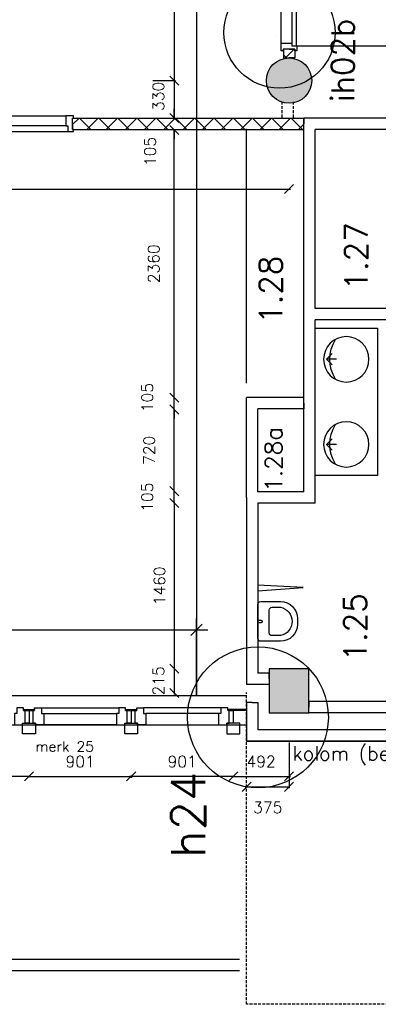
# Model space of a CAD drawing. Extents: x -84256 to 172857, y -58817 to 112048.
# Tile 34 of 90: x 37306 to 40470, y 29503 to 38184. Entities that reach past the tile are written whole.
import ezdxf
from ezdxf.enums import TextEntityAlignment as Align

# ---------------------------------------------------------------- set-up
doc = ezdxf.new("R2010")
doc.units = 0
doc.header["$LTSCALE"] = 50
doc.header["$MEASUREMENT"] = 0
doc.header["$PDMODE"] = 3
doc.header["$PDSIZE"] = 0.001
for name, pattern in [('DASHDOT', [25, 12.5, -6.25, 0, -6.25]), ('DASHED', [0.75, 0.5, -0.25]), ('HIDDEN', [9.375, 6.25, -3.125])]:
    doc.linetypes.add(name, pattern=pattern)
doc.layers.get('0').update_dxf_attribs({"linetype": 'CONTINUOUS'})
doc.layers.get('DEFPOINTS').update_dxf_attribs({"linetype": 'CONTINUOUS'})
for name, color, linetype in [('00', 7, 'CONTINUOUS'), ('_BESTAAND_ONGEWIJZIGD', 8, 'CONTINUOUS'), ('_BRANDCOMPART', 6, 'DASHDOT'), ('_DETAILNUMMERS', 4, 'CONTINUOUS'), ('_DETAILNUMMERSTEKST', 4, 'CONTINUOUS'), ('_KOLOMBESTAAND', 212, 'CONTINUOUS'), ('A--A22--_F123-', 9, 'CONTINUOUS'), ('A--A42--_F-23-', 9, 'CONTINUOUS'), ('A--L21--', 3, 'CONTINUOUS'), ('A--L22--', 7, 'CONTINUOUS'), ('A--L22--_F-2--', 7, 'CONTINUOUS'), ('A--L22A2_BINNENWAND', 2, 'CONTINUOUS'), ('A--L28--', 7, 'CONTINUOUS'), ('A--L31A1_BUITENKOZIJN', 1, 'CONTINUOUS'), ('A--L32--', 7, 'CONTINUOUS'), ('A--L32--_F-23-', 2, 'CONTINUOUS'), ('A--L32--_F123-', 1, 'CONTINUOUS'), ('A--L32--_F123-DRAAIR', 7, 'CONTINUOUS'), ('A--L3A1_VPORTS', 1, 'CONTINUOUS'), ('A--L42--', 7, 'CONTINUOUS'), ('A--L42--_F-23-', 7, 'CONTINUOUS'), ('A--L74--', 7, 'CONTINUOUS'), ('A--L74--_F-23-', 7, 'CONTINUOUS'), ('A--M$1A-_F123-', 1, 'CONTINUOUS'), ('A--T$1A-_F123-_R', 4, 'CONTINUOUS'), ('A--T01A-25_TEKST', 2, 'CONTINUOUS'), ('TEKSTKOZIJNMERK', 2, 'CONTINUOUS'), ('X--LR---_CP', 7, 'CONTINUOUS')]:
    doc.layers.add(name, color=color, linetype=linetype)
doc.layers.add('bruto vloeroppervlak', color=3, linetype='CONTINUOUS', plot=False)
doc.styles.add('ALFA-0_25', font='ROMANS')
doc.styles.add('B-01', font='SIMPLEX.SHX', dxfattribs={"width": 0.8, "height": 4.5})
doc.styles.add('HIEMSTRA', font='romans.shx')
doc.styles.get("Standard").update_dxf_attribs({"font": 'txt', "width": 0.9})
doc.linetypes.add('BATTING', pattern='A,0.0001,-0.1,[134,ltypeshp.shx,S=0.1,R=0,X=-0.1,Y=0],-0.2,[134,ltypeshp.shx,S=0.1,R=180,X=0.1,Y=0],-0.1', length=0.4001)
doc.dimstyles.new('BEILEN', dxfattribs={"dimscale": 40, "dimtxt": 2.5, "dimasz": 2, "dimexe": 0.3, "dimexo": 0.3, "dimgap": 2, "dimtad": 1, "dimdec": 0, "dimzin": 0, "dimdsep": 46, "dimtxsty": 'HIEMSTRA', "dimblk1": 'OBLIQUE', "dimblk2": 'OBLIQUE', "dimsah": 1, "dimcen": -0.09, "dimdle": 0.3, "dimse1": 1, "dimclrd": 2, "dimclre": 2, "dimclrt": 3, "dimadec": 0, "dimazin": 0, "dimtfac": 1, "dimtdec": 4, "dimtofl": 0, "dimtmove": 2, "dimatfit": 3, "dimldrblk": 'OBLIQUE', "dimfxl": 1, "dimtvp": 625, "dimtolj": 1, "dimtzin": 0, "dimarcsym": 0})
doc.dimstyles.get("Standard").update_dxf_attribs({"dimscale": 40, "dimtxt": 2.5, "dimasz": 2, "dimexe": 0.3, "dimexo": 0.3, "dimgap": 2, "dimtad": 0, "dimdec": 0, "dimzin": 0, "dimdsep": 46, "dimtxsty": 'HIEMSTRA', "dimblk1": 'OBLIQUE', "dimblk2": 'OBLIQUE', "dimsah": 1, "dimcen": -0.09, "dimdle": 0.3, "dimse1": 1, "dimclrd": 2, "dimclre": 2, "dimclrt": 3, "dimadec": 0, "dimazin": 0, "dimtfac": 1, "dimtdec": 4, "dimtix": 1, "dimtmove": 0, "dimatfit": 3, "dimldrblk": 'OBLIQUE', "dimfxl": 1, "dimtvp": 625, "dimtolj": 1, "dimtzin": 0, "dimarcsym": 0})
doc.dimstyles.new('STANDARD$0', dxfattribs={"dimscale": 50, "dimtxt": 2.5, "dimasz": 2, "dimexe": 2, "dimexo": 0, "dimgap": 2, "dimtad": 1, "dimdec": 0, "dimzin": 0, "dimdsep": 46, "dimtxsty": 'ALFA-0_25', "dimblk1": 'OBLIQUE', "dimblk2": 'OBLIQUE', "dimsah": 1, "dimcen": -3, "dimdle": 2, "dimclrd": 1, "dimclre": 1, "dimclrt": 2, "dimadec": 0, "dimazin": 0, "dimtfac": 0.666667, "dimtofl": 0, "dimtmove": 2, "dimatfit": 3, "dimldrblk": 'OBLIQUE', "dimfxl": 1, "dimtvp": 0.833333, "dimtolj": 1, "dimtzin": 0, "dimarcsym": 0})

# ---------------------------------------------------------------- blocks, each defined once
blk = doc.blocks.new('*U1299')
at = {"layer": 'A--L21--', "color": 8, "linetype": 'Continuous'}
for points in [[(-50, 50), (-50, 50), (-7324.7, 50), (-7324.7, 50)], [(50, -50), (50, -50), (-7424.7, -50), (-7424.7, -50)]]:
    blk.add_lwpolyline(points, dxfattribs=at)
blk = doc.blocks.new('*U1295')
at = {"layer": 'A--L21--', "color": 8, "linetype": 'Continuous'}
for points in [[(-50, 50), (-50, 50), (-1762.3, 50), (-1762.3, 0)], [(0, -50), (0, -50), (-1762.3, -50), (-1762.3, 0)]]:
    blk.add_lwpolyline(points, dxfattribs=at)
blk = doc.blocks.new('*U1294')
at = {"layer": 'A--L21--', "color": 8, "linetype": 'Continuous'}
for points in [[(0, 0), (-50, 0), (-50, -342.3), (-50, -342.3)], [(0, 0), (50, 0), (50, -242.3), (50, -242.3)]]:
    blk.add_lwpolyline(points, dxfattribs=at)
blk = doc.blocks.new('*U1270')
at = {"layer": 'A--L21--', "color": 8, "linetype": 'Continuous'}
for points in [[(-50, 50), (-50, 50), (-1840, 50), (-1840, 50)], [(-50, -50), (-50, -50), (-1840, -50), (-1840, -50)]]:
    blk.add_lwpolyline(points, dxfattribs=at)
blk = doc.blocks.new('*U1269')
at = {"layer": 'A--L21--', "color": 8, "linetype": 'Continuous'}
for points in [[(-50, 0), (-50, 0), (-50, 1729.3), (-50, 1729.3)], [(50, 50), (50, 50), (50, 1629.3), (50, 1629.3)]]:
    blk.add_lwpolyline(points, dxfattribs=at)
blk = doc.blocks.new('*U1268')
at = {"layer": 'A--L21--', "color": 8, "linetype": 'Continuous'}
for points in [[(-50, 50), (-50, 50), (-455, 50), (-455, 50)], [(50, -50), (50, -50), (-455, -50), (-455, -50)]]:
    blk.add_lwpolyline(points, dxfattribs=at)
blk = doc.blocks.new('*U1266')
at = {"layer": 'A--L21--', "color": 8, "linetype": 'Continuous'}
for points in [[(50, 50), (50, 50), (-1940, 50), (-1940, 50)], [(-50, -50), (-50, -50), (-1840, -50), (-1840, -50)]]:
    blk.add_lwpolyline(points, dxfattribs=at)
blk = doc.blocks.new('*U1265')
at = {"layer": 'A--L21--', "color": 8, "linetype": 'Continuous'}
for points in [[(-50, 0), (-50, 0), (-50, 657.8), (-50, 657.8)], [(50, 0), (50, 0), (50, 607.8), (50, 607.8)]]:
    blk.add_lwpolyline(points, dxfattribs=at)
blk = doc.blocks.new('*U1262')
at = {"layer": 'A--L21--', "color": 8, "linetype": 'Continuous'}
for points in [[(0, 0), (0, 50), (-505, 50), (-505, 50)], [(0, 0), (0, -50), (-405, -50), (-405, -50)]]:
    blk.add_lwpolyline(points, dxfattribs=at)
blk = doc.blocks.new('*U1222')
at = {"layer": 'A--L21--', "color": 8, "linetype": 'Continuous'}
for points in [[(-50, 0), (-50, 0), (-50, 880), (-50, 880)], [(50, 50), (50, 50), (50, 780), (50, 780)]]:
    blk.add_lwpolyline(points, dxfattribs=at)
blk = doc.blocks.new('*U1221')
at = {"layer": 'A--L21--', "color": 8, "linetype": 'Continuous'}
for points in [[(-50, 50), (-50, 50), (-50, 957.9), (-50, 957.9)], [(50, -50), (50, -50), (50, 957.9), (50, 957.9)]]:
    blk.add_lwpolyline(points, dxfattribs=at)
blk = doc.blocks.new('*U1220')
at = {"layer": 'A--L21--', "color": 8, "linetype": 'Continuous'}
for points in [[(0, 0), (0, -50), (-199.7, -50), (-199.7, -50)], [(0, 0), (0, 50), (-99.7, 50), (-99.7, 50)]]:
    blk.add_lwpolyline(points, dxfattribs=at)
blk = doc.blocks.new('*U1170')
at = {"layer": 'A--A22--_F123-', "linetype": 'Continuous'}
h = blk.add_hatch(dxfattribs=at)
h.set_pattern_fill('ALFAKRS', color=256, scale=120, style=0)
h.set_pattern_definition([(45, (-37772.55, -37266.86), (-84.85281, 84.85281), []), (135, (-37772.55, -37266.86), (-84.85281, -84.85281), [])])
h.paths.add_polyline_path([(0, 0), (0, 50), (2039.8, 50), (2039.8, 0), (2039.8, -50), (0, -50)])
at = {"layer": 'A--L22--_F-2--', "color": 2, "linetype": 'Continuous'}
for points in [[(0, 0), (0, 50), (2039.8, 50), (2039.8, 0)], [(0, 0), (0, -50), (2039.8, -50), (2039.8, 0)]]:
    blk.add_lwpolyline(points, dxfattribs=at)
blk = doc.blocks.new('Q070050A')
at = {"layer": '_BESTAAND_ONGEWIJZIGD', "linetype": 'Continuous'}
for points in [[(-150, 0), (150, 0, -0.41), (175, -25), (175, -200, -0.41), (25, -350), (-25, -350, -0.41), (-175, -200), (-175, -25, -0.41), (-150, 0), (150, 0)], [(-150, 0), (150, 0, -0.41), (175, -25), (175, -200, -0.41), (25, -350), (-25, -350, -0.41), (-175, -200), (-175, -25, -0.41), (-150, 0), (150, 0)], [(12.5, 0), (12.5, -25, -1), (-12.5, -25), (-12.5, 0)], [(-100, -100), (100, -100, -0.41), (125, -125), (125, -200, -0.82), (-125, -200), (-125, -125, -0.41), (-100, -100)], [(-100, -100), (100, -100, -0.41), (125, -125), (125, -200, -0.82), (-125, -200), (-125, -125, -0.41), (-100, -100)]]:
    blk.add_lwpolyline(points, format="xyb", dxfattribs=at)
at = {"layer": '_BESTAAND_ONGEWIJZIGD'}
blk.add_circle((0, 0), 0.0123, dxfattribs=at)
for p in [(-175, 0), (-175, 0), (175, 0)]:
    blk.add_point(p, dxfattribs=at)
blk = doc.blocks.new('*U1156')
at = {"layer": 'A--L21--', "color": 8, "linetype": 'Continuous'}
for points in [[(-50, 0), (-50, 0), (-50, -1650), (-50, -1650)], [(50, -50), (50, -50), (50, -1550), (50, -1550)]]:
    blk.add_lwpolyline(points, dxfattribs=at)
blk = doc.blocks.new('Q070080-')
at = {"layer": 'A--L74--_F-23-', "color": 1, "linetype": 'Continuous'}
for points in [[(-50, -50), (0, 0), (50, -50)], [(0, -90), (0, 0)]]:
    blk.add_lwpolyline(points, dxfattribs=at)
at = {"layer": 'X--LR---_CP'}
blk.add_point((0, -90), dxfattribs=at)
blk.add_point((0, -90), dxfattribs=at)
blk.add_point((0, -90), dxfattribs=at)
blk = doc.blocks.new('_OBLIQUE')
at = {"color": 0, "linetype": 'ByBlock'}
blk.add_line((-0.5, -0.5), (0.5, 0.5), dxfattribs=at)
blk = doc.blocks.new('*D93')
at = {"color": 2, "linetype": 'ByBlock', "transparency": 16777216}
for p, q in [((39682, 31810.5), (39682, 31408.2)), ((39295.3, 31420.2), (39682, 31420.2))]:
    blk.add_line(p, q, dxfattribs=at)
at = {"layer": 'DEFPOINTS', "color": 0, "linetype": 'ByBlock', "transparency": 16777216}
for p in [(39307.3, 31822.5), (39682, 31822.5), (39682, 31420.2)]:
    blk.add_point(p, dxfattribs=at)
at = {"color": 2, "linetype": 'ByBlock', "transparency": 16777216, "xscale": 80, "yscale": 80, "zscale": 80, "rotation": 180}
blk.add_blockref('_OBLIQUE', (39307.3, 31420.2), dxfattribs=at)
at = {"color": 2, "linetype": 'ByBlock', "transparency": 16777216, "xscale": 80, "yscale": 80, "zscale": 80}
blk.add_blockref('_OBLIQUE', (39682, 31420.2), dxfattribs=at)
at = {"color": 3, "linetype": 'ByBlock', "transparency": 16777216, "insert": (39494.7, 31238.2), "char_height": 100, "attachment_point": 5, "style": 'HIEMSTRA'}
blk.add_mtext('\\A1;375', dxfattribs=at)
blk = doc.blocks.new('*D94')
at = {"color": 2, "linetype": 'ByBlock', "transparency": 16777216}
blk.add_line((38669.5, 33933.9), (38669.5, 32449.9), dxfattribs=at)
at = {"layer": 'DEFPOINTS', "color": 0, "linetype": 'ByBlock', "transparency": 16777216}
for p in [(38669.5, 33921.9), (38669.5, 32461.9), (38669.5, 32461.9)]:
    blk.add_point(p, dxfattribs=at)
at = {"color": 2, "linetype": 'ByBlock', "transparency": 16777216, "xscale": 80, "yscale": 80, "zscale": 80}
for p, rotation in [((38669.5, 33921.9), 90), ((38669.5, 32461.9), 270)]:
    blk.add_blockref('_OBLIQUE', p, dxfattribs=dict(at, rotation=rotation))
at = {"color": 3, "linetype": 'ByBlock', "transparency": 16777216, "insert": (38539.5, 33191.9), "char_height": 100, "attachment_point": 5, "rotation": 90, "style": 'HIEMSTRA'}
blk.add_mtext('\\A1;1460', dxfattribs=at)
blk = doc.blocks.new('*D95')
at = {"color": 2, "linetype": 'ByBlock', "transparency": 16777216}
blk.add_line((38669.5, 32473.9), (38669.5, 32234.9), dxfattribs=at)
at = {"layer": 'DEFPOINTS', "color": 0, "linetype": 'ByBlock', "transparency": 16777216}
for p in [(38669.5, 32461.9), (38669.5, 32246.9), (38669.5, 32246.9)]:
    blk.add_point(p, dxfattribs=at)
at = {"color": 2, "linetype": 'ByBlock', "transparency": 16777216, "xscale": 80, "yscale": 80, "zscale": 80}
for p, rotation in [((38669.5, 32461.9), 90), ((38669.5, 32246.9), 270)]:
    blk.add_blockref('_OBLIQUE', p, dxfattribs=dict(at, rotation=rotation))
at = {"color": 3, "linetype": 'ByBlock', "transparency": 16777216, "insert": (38530, 32354.4), "char_height": 100, "attachment_point": 5, "rotation": 90, "style": 'HIEMSTRA'}
blk.add_mtext('\\A1;215', dxfattribs=at)
blk = doc.blocks.new('*D96')
at = {"color": 2, "linetype": 'ByBlock', "transparency": 16777216}
for p, q in [((38669.5, 34026.9), (38669.5, 34106.9)), ((38669.5, 33921.9), (38669.5, 34026.9)), ((38669.5, 33921.9), (38669.5, 33841.9))]:
    blk.add_line(p, q, dxfattribs=at)
at = {"layer": 'DEFPOINTS', "color": 0, "linetype": 'ByBlock', "transparency": 16777216}
for p in [(38669.5, 34026.9), (38669.5, 34026.9), (38669.5, 33921.9)]:
    blk.add_point(p, dxfattribs=at)
at = {"color": 2, "linetype": 'ByBlock', "transparency": 16777216, "xscale": 80, "yscale": 80, "zscale": 80}
for p, rotation in [((38669.5, 34026.9), 270), ((38669.5, 33921.9), 90)]:
    blk.add_blockref('_OBLIQUE', p, dxfattribs=dict(at, rotation=rotation))
at = {"color": 3, "linetype": 'ByBlock', "transparency": 16777216, "insert": (38431.5, 33974.4), "char_height": 100, "attachment_point": 5, "rotation": 90, "style": 'HIEMSTRA'}
blk.add_mtext('\\A1;105', dxfattribs=at)
blk = doc.blocks.new('*D97')
at = {"color": 2, "linetype": 'ByBlock', "transparency": 16777216}
blk.add_line((38669.5, 34014.9), (38669.5, 34746.9), dxfattribs=at)
at = {"layer": 'DEFPOINTS', "color": 0, "linetype": 'ByBlock', "transparency": 16777216}
for p in [(38669.5, 34746.9), (38669.5, 34746.9), (38669.5, 34026.9)]:
    blk.add_point(p, dxfattribs=at)
at = {"color": 2, "linetype": 'ByBlock', "transparency": 16777216, "xscale": 80, "yscale": 80, "zscale": 80}
for p, rotation in [((38669.5, 34746.9), 90), ((38669.5, 34026.9), 270)]:
    blk.add_blockref('_OBLIQUE', p, dxfattribs=dict(at, rotation=rotation))
at = {"color": 3, "linetype": 'ByBlock', "transparency": 16777216, "insert": (38448.2, 34386.9), "char_height": 100, "attachment_point": 5, "rotation": 90, "style": 'HIEMSTRA'}
blk.add_mtext('\\A1;720', dxfattribs=at)
blk = doc.blocks.new('*D98')
at = {"color": 2, "linetype": 'ByBlock', "transparency": 16777216}
for p, q in [((38669.5, 34851.9), (38669.5, 34931.9)), ((38669.5, 34746.9), (38669.5, 34851.9)), ((38669.5, 34746.9), (38669.5, 34666.9))]:
    blk.add_line(p, q, dxfattribs=at)
at = {"layer": 'DEFPOINTS', "color": 0, "linetype": 'ByBlock', "transparency": 16777216}
for p in [(38669.5, 34851.9), (38669.5, 34851.9), (38669.5, 34746.9)]:
    blk.add_point(p, dxfattribs=at)
at = {"color": 2, "linetype": 'ByBlock', "transparency": 16777216, "xscale": 80, "yscale": 80, "zscale": 80}
for p, rotation in [((38669.5, 34851.9), 270), ((38669.5, 34746.9), 90)]:
    blk.add_blockref('_OBLIQUE', p, dxfattribs=dict(at, rotation=rotation))
at = {"color": 3, "linetype": 'ByBlock', "transparency": 16777216, "insert": (38431.9, 34851.9), "char_height": 100, "attachment_point": 5, "rotation": 90, "style": 'HIEMSTRA'}
blk.add_mtext('\\A1;105', dxfattribs=at)
blk = doc.blocks.new('*D99')
at = {"color": 2, "linetype": 'ByBlock', "transparency": 16777216}
blk.add_line((38669.5, 34839.9), (38669.5, 37211.9), dxfattribs=at)
at = {"layer": 'DEFPOINTS', "color": 0, "linetype": 'ByBlock', "transparency": 16777216}
for p in [(38669.5, 37211.9), (38669.5, 37211.9), (38669.5, 34851.9)]:
    blk.add_point(p, dxfattribs=at)
at = {"color": 2, "linetype": 'ByBlock', "transparency": 16777216, "xscale": 80, "yscale": 80, "zscale": 80}
for p, rotation in [((38669.5, 37211.9), 90), ((38669.5, 34851.9), 270)]:
    blk.add_blockref('_OBLIQUE', p, dxfattribs=dict(at, rotation=rotation))
at = {"color": 3, "linetype": 'ByBlock', "transparency": 16777216, "insert": (38488.7, 36031.9), "char_height": 100, "attachment_point": 5, "rotation": 90, "style": 'HIEMSTRA'}
blk.add_mtext('\\A1;2360', dxfattribs=at)
blk = doc.blocks.new('*D108')
at = {"layer": 'A--M$1A-_F123-', "color": 2, "linetype": 'Continuous', "lineweight": -2, "transparency": 16777216}
for p, q in [((38669.5, 39808.9), (38669.5, 37634.9)), ((38480.7, 37646.9), (38681.5, 37646.9))]:
    blk.add_line(p, q, dxfattribs=at)
at = {"layer": 'DEFPOINTS', "color": 0, "linetype": 'Continuous', "transparency": 16777216}
for p in [(38468.7, 39796.9), (38468.7, 37646.9), (38669.5, 37646.9)]:
    blk.add_point(p, dxfattribs=at)
at = {"layer": 'A--M$1A-_F123-', "color": 2, "linetype": 'Continuous', "lineweight": -2, "transparency": 16777216, "xscale": 80, "yscale": 80, "zscale": 80}
for p, rotation in [((38669.5, 39796.9), 90), ((38669.5, 37646.9), 270)]:
    blk.add_blockref('_OBLIQUE', p, dxfattribs=dict(at, rotation=rotation))
at = {"layer": 'A--M$1A-_F123-', "color": 3, "linetype": 'Continuous', "transparency": 16777216, "insert": (38539.5, 38721.9), "char_height": 100, "attachment_point": 5, "rotation": 90, "style": 'HIEMSTRA'}
blk.add_mtext('\\A1;2150', dxfattribs=at)
blk = doc.blocks.new('*D109')
at = {"layer": 'A--M$1A-_F123-', "color": 2, "linetype": 'Continuous', "lineweight": -2, "transparency": 16777216}
blk.add_line((38669.5, 37658.9), (38669.5, 37304.9), dxfattribs=at)
at = {"layer": 'DEFPOINTS', "color": 0, "linetype": 'Continuous', "transparency": 16777216}
for p in [(38669.5, 37646.9), (38669.5, 37316.9), (38669.5, 37316.9)]:
    blk.add_point(p, dxfattribs=at)
at = {"layer": 'A--M$1A-_F123-', "color": 2, "linetype": 'Continuous', "lineweight": -2, "transparency": 16777216, "xscale": 80, "yscale": 80, "zscale": 80}
for p, rotation in [((38669.5, 37646.9), 90), ((38669.5, 37316.9), 270)]:
    blk.add_blockref('_OBLIQUE', p, dxfattribs=dict(at, rotation=rotation))
at = {"layer": 'A--M$1A-_F123-', "color": 3, "linetype": 'Continuous', "transparency": 16777216, "insert": (38529.2, 37507.8), "char_height": 100, "attachment_point": 5, "rotation": 90, "style": 'HIEMSTRA'}
blk.add_mtext('\\A1;330', dxfattribs=at)
blk = doc.blocks.new('*D121')
at = {"layer": 'A--M$1A-_F123-', "color": 2, "linetype": 'Continuous', "lineweight": -2, "transparency": 16777216}
for p, q in [((38669.5, 37316.9), (38669.5, 37396.9)), ((38669.5, 37211.9), (38669.5, 37131.9))]:
    blk.add_line(p, q, dxfattribs=at)
at = {"layer": 'DEFPOINTS', "color": 0, "linetype": 'Continuous', "transparency": 16777216}
for p in [(38669.5, 37316.9), (38669.5, 37211.9), (38669.5, 37211.9)]:
    blk.add_point(p, dxfattribs=at)
at = {"layer": 'A--M$1A-_F123-', "color": 2, "linetype": 'Continuous', "lineweight": -2, "transparency": 16777216, "xscale": 80, "yscale": 80, "zscale": 80}
for p, rotation in [((38669.5, 37316.9), 270), ((38669.5, 37211.9), 90)]:
    blk.add_blockref('_OBLIQUE', p, dxfattribs=dict(at, rotation=rotation))
at = {"layer": 'A--M$1A-_F123-', "color": 3, "linetype": 'Continuous', "transparency": 16777216, "insert": (38456.2, 37021.5), "char_height": 100, "attachment_point": 5, "rotation": 90, "style": 'HIEMSTRA'}
blk.add_mtext('\\A1;105', dxfattribs=at)
blk = doc.blocks.new('KOL_ROND')
at = {"layer": 'A--L21--'}
blk.add_circle((0, 0), 200, dxfattribs=at)
at = {"layer": 'X--LR---_CP', "color": 1}
blk.add_point((0, 0), dxfattribs=at)
blk.add_point((0, 0), dxfattribs=at)
at = {"layer": 'X--LR---_CP'}
blk.add_point((0, 0), dxfattribs=at)
blk = doc.blocks.new('*D326')
at = {"layer": 'A--M$1A-_F123-', "color": 2, "linetype": 'Continuous', "lineweight": -2, "transparency": 16777216}
blk.add_line((31617.4, 36690.9), (39694, 36690.9), dxfattribs=at)
at = {"layer": 'DEFPOINTS', "color": 0, "linetype": 'Continuous', "transparency": 16777216}
for p in [(31629.4, 36690.9), (39682, 36690.9), (39682, 36690.9)]:
    blk.add_point(p, dxfattribs=at)
at = {"layer": 'A--M$1A-_F123-', "color": 2, "linetype": 'Continuous', "lineweight": -2, "transparency": 16777216, "xscale": 80, "yscale": 80, "zscale": 80, "rotation": 180}
blk.add_blockref('_OBLIQUE', (31629.4, 36690.9), dxfattribs=at)
at = {"layer": 'A--M$1A-_F123-', "color": 2, "linetype": 'Continuous', "lineweight": -2, "transparency": 16777216, "xscale": 80, "yscale": 80, "zscale": 80}
blk.add_blockref('_OBLIQUE', (39682, 36690.9), dxfattribs=at)
at = {"layer": 'A--M$1A-_F123-', "color": 3, "linetype": 'Continuous', "transparency": 16777216, "insert": (35655.7, 36820.9), "char_height": 100, "attachment_point": 5, "style": 'HIEMSTRA'}
blk.add_mtext('\\A1;8053', dxfattribs=at)
blk = doc.blocks.new('*U982')
at = {"layer": 'A--A42--_F-23-', "linetype": 'Continuous'}
h = blk.add_hatch(dxfattribs=at)
h.set_pattern_fill('ALFALINE', color=256, scale=40, style=0)
h.set_pattern_definition([(45, (-39307.31, -32097.03), (-28.28427, 28.28427), [])])
h.paths.add_polyline_path([(0, 0), (0, -5), (-166, -5), (-166, 0), (-166, 5), (0, 5)])
at = {"layer": 'A--L42--_F-23-', "color": 2, "linetype": 'Continuous'}
for points in [[(0, 0), (0, 5), (-166, 5), (-166, 0)], [(0, 0), (0, -5), (-166, -5), (-166, 0)]]:
    blk.add_lwpolyline(points, dxfattribs=at)
blk = doc.blocks.new('*U981')
at = {"layer": 'A--A42--_F-23-', "linetype": 'Continuous'}
h = blk.add_hatch(dxfattribs=at)
h.set_pattern_fill('ALFALINE', color=256, scale=40, style=0)
h.set_pattern_definition([(45, (-37340.172, -32097.03), (-28.28427, 28.28427), [])])
h.paths.add_polyline_path([(0, 0), (0, 5), (97.9, 5), (97.9, 0), (97.9, -5), (0, -5)])
at = {"layer": 'A--L42--_F-23-', "color": 2, "linetype": 'Continuous'}
for points in [[(0, 0), (0, 5), (97.9, 5), (97.9, 0)], [(0, 0), (0, -5), (97.9, -5), (97.9, 0)]]:
    blk.add_lwpolyline(points, dxfattribs=at)
blk = doc.blocks.new('*U980')
at = {"layer": 'A--A42--_F-23-', "linetype": 'Continuous'}
h = blk.add_hatch(dxfattribs=at)
h.set_pattern_fill('ALFALINE', color=256, scale=40, style=0)
h.set_pattern_definition([(45, (-38240.672, -32097.03), (-28.28427, 28.28427), [])])
h.paths.add_polyline_path([(0, 0), (0, 5), (97.9, 5), (97.9, 0), (97.9, -5), (0, -5)])
at = {"layer": 'A--L42--_F-23-', "color": 2, "linetype": 'Continuous'}
for points in [[(0, 0), (0, 5), (97.9, 5), (97.9, 0)], [(0, 0), (0, -5), (97.9, -5), (97.9, 0)]]:
    blk.add_lwpolyline(points, dxfattribs=at)
blk = doc.blocks.new('*D412')
at = {"layer": 'A--M$1A-_F123-', "color": 1, "linetype": 'Continuous', "lineweight": -2, "transparency": 16777216}
for p, q in [((36488.6, 31519.9), (36488.6, 31500.4)), ((37401.1, 31512.4), (36476.6, 31512.4))]:
    blk.add_line(p, q, dxfattribs=at)
at = {"layer": 'DEFPOINTS', "color": 0, "linetype": 'Continuous', "transparency": 16777216}
for p in [(36488.6, 31531.9), (37389.1, 31531.9), (36488.6, 31512.4)]:
    blk.add_point(p, dxfattribs=at)
at = {"layer": 'A--M$1A-_F123-', "color": 1, "linetype": 'Continuous', "lineweight": -2, "transparency": 16777216, "xscale": 80, "yscale": 80, "zscale": 80, "rotation": 180}
blk.add_blockref('_OBLIQUE', (36488.6, 31512.4), dxfattribs=at)
at = {"layer": 'A--M$1A-_F123-', "color": 1, "linetype": 'Continuous', "lineweight": -2, "transparency": 16777216, "xscale": 80, "yscale": 80, "zscale": 80}
blk.add_blockref('_OBLIQUE', (37389.1, 31512.4), dxfattribs=at)
at = {"layer": 'A--M$1A-_F123-', "color": 2, "linetype": 'Continuous', "transparency": 16777216, "insert": (36938.8, 31642.4), "char_height": 100, "attachment_point": 5, "style": 'HIEMSTRA'}
blk.add_mtext('\\A1;901', dxfattribs=at)
blk = doc.blocks.new('*D413')
at = {"layer": 'A--M$1A-_F123-', "color": 1, "linetype": 'Continuous', "lineweight": -2, "transparency": 16777216}
for p, q in [((38289.6, 31519.9), (38289.6, 31500.4)), ((39202.1, 31512.4), (38277.6, 31512.4))]:
    blk.add_line(p, q, dxfattribs=at)
at = {"layer": 'DEFPOINTS', "color": 0, "linetype": 'Continuous', "transparency": 16777216}
for p in [(38289.6, 31531.9), (39190.1, 31531.9), (38289.6, 31512.4)]:
    blk.add_point(p, dxfattribs=at)
at = {"layer": 'A--M$1A-_F123-', "color": 1, "linetype": 'Continuous', "lineweight": -2, "transparency": 16777216, "xscale": 80, "yscale": 80, "zscale": 80, "rotation": 180}
blk.add_blockref('_OBLIQUE', (38289.6, 31512.4), dxfattribs=at)
at = {"layer": 'A--M$1A-_F123-', "color": 1, "linetype": 'Continuous', "lineweight": -2, "transparency": 16777216, "xscale": 80, "yscale": 80, "zscale": 80}
blk.add_blockref('_OBLIQUE', (39190.1, 31512.4), dxfattribs=at)
at = {"layer": 'A--M$1A-_F123-', "color": 2, "linetype": 'Continuous', "transparency": 16777216, "insert": (38739.8, 31642.4), "char_height": 100, "attachment_point": 5, "style": 'HIEMSTRA'}
blk.add_mtext('\\A1;901', dxfattribs=at)
blk = doc.blocks.new('*D414')
at = {"layer": 'A--M$1A-_F123-', "color": 1, "linetype": 'Continuous', "lineweight": -2, "transparency": 16777216}
for p, q in [((38289.6, 31519.9), (38289.6, 31500.4)), ((37377.1, 31512.4), (38301.6, 31512.4))]:
    blk.add_line(p, q, dxfattribs=at)
at = {"layer": 'DEFPOINTS', "color": 0, "linetype": 'Continuous', "transparency": 16777216}
for p in [(37389.1, 31531.9), (38289.6, 31531.9), (38289.6, 31512.4)]:
    blk.add_point(p, dxfattribs=at)
at = {"layer": 'A--M$1A-_F123-', "color": 1, "linetype": 'Continuous', "lineweight": -2, "transparency": 16777216, "xscale": 80, "yscale": 80, "zscale": 80, "rotation": 180}
blk.add_blockref('_OBLIQUE', (37389.1, 31512.4), dxfattribs=at)
at = {"layer": 'A--M$1A-_F123-', "color": 1, "linetype": 'Continuous', "lineweight": -2, "transparency": 16777216, "xscale": 80, "yscale": 80, "zscale": 80}
blk.add_blockref('_OBLIQUE', (38289.6, 31512.4), dxfattribs=at)
at = {"layer": 'A--M$1A-_F123-', "color": 2, "linetype": 'Continuous', "transparency": 16777216, "insert": (37839.3, 31642.4), "char_height": 100, "attachment_point": 5, "style": 'HIEMSTRA'}
blk.add_mtext('\\A1;901', dxfattribs=at)
blk = doc.blocks.new('*D415')
at = {"layer": 'A--M$1A-_F123-', "color": 1, "linetype": 'Continuous', "lineweight": -2, "transparency": 16777216}
blk.add_line((39178.1, 31512.4), (39694, 31512.4), dxfattribs=at)
at = {"layer": 'DEFPOINTS', "color": 0, "linetype": 'Continuous', "transparency": 16777216}
for p in [(39190.1, 31512.4), (39682, 31512.4), (39682, 31512.4)]:
    blk.add_point(p, dxfattribs=at)
at = {"layer": 'A--M$1A-_F123-', "color": 1, "linetype": 'Continuous', "lineweight": -2, "transparency": 16777216, "xscale": 80, "yscale": 80, "zscale": 80, "rotation": 180}
blk.add_blockref('_OBLIQUE', (39190.1, 31512.4), dxfattribs=at)
at = {"layer": 'A--M$1A-_F123-', "color": 1, "linetype": 'Continuous', "lineweight": -2, "transparency": 16777216, "xscale": 80, "yscale": 80, "zscale": 80}
blk.add_blockref('_OBLIQUE', (39682, 31512.4), dxfattribs=at)
at = {"layer": 'A--M$1A-_F123-', "color": 2, "linetype": 'Continuous', "transparency": 16777216, "insert": (39436.1, 31642.4), "char_height": 100, "attachment_point": 5, "style": 'HIEMSTRA'}
blk.add_mtext('\\A1;492', dxfattribs=at)
blk = doc.blocks.new('Q0340081')
at = {"layer": 'A--L32--_F123-', "color": 2, "linetype": 'Continuous'}
blk.add_lwpolyline([(0, 0), (0, -40), (926.12, -40), (923.12, 0), (0, 0)], close=True, dxfattribs=at)
at = {"layer": 'A--L32--_F123-', "color": 1, "linetype": 'Continuous'}
blk.add_lwpolyline([(0, -40), (0, -970, 0.4142136), (930, -40)], format="xyb", dxfattribs=at)
blk = doc.blocks.new('type 26')
at = {"layer": 'A--L32--_F-23-', "color": 2, "linetype": 'Continuous'}
for points in [[(-4734, 69.5), (-4667, 69.5), (-4667, -19.5), (-4682, -19.5), (-4682, -69.5), (-4734, -69.5), (-4734, -50), (-4725, -50), (-4725, 50), (-4734, 50)], [(-3742, 69.5), (-3832, 69.5), (-3832, -19.5), (-3817, -19.5), (-3817, -69.5), (-3757, -69.5), (-3757, -19.5), (-3742, -19.5)], [(-2817, 69.5), (-2907, 69.5), (-2907, -19.5), (-2892, -19.5), (-2892, -69.5), (-2832, -69.5), (-2832, -19.5), (-2817, -19.5)], [(-1892, 69.5), (-1982, 69.5), (-1982, -19.5), (-1967, -19.5), (-1967, -69.5), (-1907, -69.5), (-1907, -19.5), (-1892, -19.5)], [(-902, 69.5), (-992, 69.5), (-992, -19.5), (-977, -19.5), (-977, -69.5), (-917, -69.5), (-917, -19.5), (-902, -19.5)], [(0, 69.5), (-67, 69.5), (-67, -19.5), (-52, -19.5), (-52, -69.5), (0, -69.5), (0, -50), (-9, -50), (-9, 50), (0, 50)]]:
    blk.add_lwpolyline(points, close=True, dxfattribs=at)
at = {"layer": 'A--L32--_F123-', "color": 1}
for p, q in [((-4667, 69.5), (-67, 69.5)), ((-4682, -69.5), (-1967, -69.5)), ((-3832, -19.5), (-4667, -19.5)), ((-2907, -19.5), (-3742, -19.5)), ((-1982, -19.5), (-2817, -19.5)), ((-917, -69.5), (-52, -69.5)), ((-67, -19.5), (-902, -19.5))]:
    blk.add_line(p, q, dxfattribs=at)
at = {"layer": 'A--L32--', "linetype": 'Continuous'}
blk.add_blockref('Q0340081', (-1905, -24.2), dxfattribs=at)
blk = doc.blocks.new('type 5d')
at = {"layer": 'A--L32--_F-23-'}
for points in [[(-1861, 51.5), (-1861, 69.5), (-1794, 69.5), (-1794, -24.3), (-1819, -24.3), (-1819, -69.5), (-1861, -69.5), (-1861, -51.5), (-1849, -51.5), (-1849, 51.5), (-1861, 51.5)], [(0, 51.5), (0, 69.5), (-67, 69.5), (-67, -24.3), (-42, -24.3), (-42, -69.5), (0, -69.5), (0, -51.5), (-12, -51.5), (-12, 51.5), (0, 51.5)], [(-1817, -26.1), (-1817, -66.1), (-937, -66.1), (-940, -26.1), (-1817, -26.1)], [(-44, -26.1), (-44, -66.1), (-924, -66.1), (-921, -26.1), (-44, -26.1)]]:
    blk.add_lwpolyline(points, close=True, dxfattribs=at)
at = {"layer": 'A--L32--_F123-', "color": 1}
blk.add_line((-1794, 69.5), (-67, 69.5), dxfattribs=at)
at = {"layer": 'A--L32--_F123-DRAAIR', "color": 1}
for points in [[(-1817, -66.1), (-1817, -946.1, 0.381848), (-944.1, -66.3)], [(-44, -66.1), (-44, -946.1, -0.381848), (-916.9, -66.3)]]:
    blk.add_lwpolyline(points, format="xyb", dxfattribs=at)
blk = doc.blocks.new('*U920')
at = {"layer": 'A--A22--_F123-', "linetype": 'Continuous'}
h = blk.add_hatch(dxfattribs=at)
h.set_pattern_fill('ALFAKRS', color=256, scale=120, style=0)
h.set_pattern_definition([(45, (-39682.05, -37922.86), (-84.85281, 84.85281), []), (135, (-39682.05, -37922.86), (-84.85281, -84.85281), [])])
h.paths.add_polyline_path([(0, 0), (50, 0), (50, -76), (0, -76), (-50, -76), (-50, 0)])
at = {"layer": 'A--L22--_F-2--', "color": 2, "linetype": 'Continuous'}
for points in [[(0, 0), (-50, 0), (-50, -76), (0, -76)], [(0, 0), (50, 0), (50, -76), (0, -76)]]:
    blk.add_lwpolyline(points, dxfattribs=at)
blk = doc.blocks.new('DETAILNR')
at = {"layer": '_DETAILNUMMERS'}
blk.add_circle((32.9, -23.2), 490.7, dxfattribs=at)
at = {"layer": 'X--LR---_CP'}
blk.add_point((0, 0), dxfattribs=at)
at = {"layer": '_DETAILNUMMERSTEKST', "style": 'ALFA-0_25'}
blk.add_attdef('DETAILNR', text='', height=200, rotation=90, dxfattribs=at).set_placement((-618.4, 223.8), align=Align.RIGHT)
blk = doc.blocks.new('*D1348')
at = {"layer": 'bruto vloeroppervlak', "color": 1, "lineweight": -2, "transparency": 16777216}
for p, q in [((31629.4, 32226.1), (31629.4, 32904.5)), ((38864.6, 32226.1), (38864.6, 32904.5)), ((31529.4, 32804.5), (38964.6, 32804.5))]:
    blk.add_line(p, q, dxfattribs=at)
at = {"layer": 'DEFPOINTS', "color": 0, "transparency": 16777216}
for p in [(38864.6, 32804.5), (31629.4, 32226.1), (38864.6, 32226.1)]:
    blk.add_point(p, dxfattribs=at)
at = {"layer": 'bruto vloeroppervlak', "color": 1, "lineweight": -2, "transparency": 16777216, "xscale": 100, "yscale": 100, "zscale": 100, "rotation": 180}
blk.add_blockref('_OBLIQUE', (31629.4, 32804.5), dxfattribs=at)
at = {"layer": 'bruto vloeroppervlak', "color": 1, "lineweight": -2, "transparency": 16777216, "xscale": 100, "yscale": 100, "zscale": 100}
blk.add_blockref('_OBLIQUE', (38864.6, 32804.5), dxfattribs=at)
at = {"layer": 'bruto vloeroppervlak', "color": 2, "transparency": 16777216, "insert": (35247, 32967), "char_height": 125, "attachment_point": 5}
blk.add_mtext('\\A1;7235', dxfattribs=at)

msp = doc.modelspace()

# ---------------------------------------------------------------- hatches: boundary and pattern name
at = {"layer": '_KOLOMBESTAAND'}
h = msp.add_hatch(color=256, dxfattribs=at)
edge = h.paths.add_edge_path()
edge.add_arc((39682, 37646.9), 200, 0, 360)
h = msp.add_hatch(color=256, dxfattribs=at)
edge = h.paths.add_edge_path()
edge.add_arc((39682, 37646.9), 200, 0, 360)
at = {"layer": '_KOLOMBESTAAND', "linetype": 'HIDDEN'}
msp.add_hatch(color=256, dxfattribs=at).paths.add_polyline_path([(39507, 32071.9), (39857, 32071.9), (39857, 32461.9), (39507, 32461.9)])
msp.add_hatch(color=256, dxfattribs=at).paths.add_polyline_path([(39507, 32071.9), (39857, 32071.9), (39857, 32461.9), (39507, 32461.9)])

# ---------------------------------------------------------------- linework, layer by layer
at = {"layer": '_BESTAAND_ONGEWIJZIGD', "linetype": 'Continuous'}
msp.add_lwpolyline([(40462.3, 34164.5), (39912.3, 34164.5), (39912.3, 35464.5), (40462.3, 35464.5)], close=True, dxfattribs=at)
at = {"layer": '_BESTAAND_ONGEWIJZIGD', "linetype": 'Continuous', "elevation": 860}
for points in [[(40187.3, 34989.5, 1), (40187.3, 35389.5, 1)], [(40187.3, 34239.5, 1), (40187.3, 34639.5, 1)]]:
    msp.add_lwpolyline(points, format="xyb", close=True, dxfattribs=at)
at = {"layer": '_BESTAAND_ONGEWIJZIGD', "linetype": 'Continuous'}
for points in [[(40092.3, 35014.5, -0.29), (40092.3, 35364.5)], [(40092.3, 34264.5, -0.29), (40092.3, 34614.5)]]:
    msp.add_lwpolyline(points, format="xyb", dxfattribs=at)
msp.add_lwpolyline([(39407.3, 33147.2), (39807.3, 33177.2), (39407.3, 33197.2)], dxfattribs=at)
at = {"layer": '_BESTAAND_ONGEWIJZIGD', "linetype": 'DASHED'}
msp.add_lwpolyline([(55147.3, 31812.5), (55147.3, 29502.5), (39307.3, 29502.5), (39307.3, 32252.5)], dxfattribs=at)
at = {"layer": '_BESTAAND_ONGEWIJZIGD', "linetype": 'Continuous'}
msp.add_circle((39912.3, 34164.5), 0.0123, dxfattribs=at)
for p in [(40462.3, 35464.5), (40462.3, 35464.5), (40462.3, 34164.5)]:
    msp.add_point(p, dxfattribs=at)
at = {"layer": '_BRANDCOMPART', "color": 4, "linetype": 'BATTING', "ltscale": 10}
msp.add_lwpolyline([(40221.6, 42789.3), (40221.6, 40174.2), (38864.6, 40174.2), (38864.6, 32226.1)], dxfattribs=at)
at = {"layer": '_DETAILNUMMERS'}
msp.add_circle((39407.9, 32032.8), 621.2, dxfattribs=at)
at = {"layer": 'A--L21--'}
msp.add_line((39307.3, 34979.8), (39307.3, 37222.5), dxfattribs=at)
at = {"layer": 'A--L22--', "linetype": 'DASHED'}
for p, q in [((39617.3, 37460.5, 2.5), (39617.3, 37322.5)), ((39717.3, 37460.5, 2.5), (39717.3, 37322.5)), ((39617.3, 37322.5), (39617.3, 37322.5)), ((39617.3, 37322.5), (39617.3, 37322.5))]:
    msp.add_line(p, q, dxfattribs=at)
at = {"layer": 'A--L22A2_BINNENWAND'}
msp.add_line((35607, 32226.1), (39307.3, 32226.1), dxfattribs=at)
for points in [[(37280.2, 32117.1), (37280.2, 32066.1), (37259.2, 32066.1), (37259.2, 31967.1), (37332.1, 31967.1), (37332.1, 31982.1), (37354.2, 31982.1), (37354.2, 32092.1), (37340.2, 32092.1), (37340.2, 32117.1)], [(37389.1, 31982.1), (37354.2, 31982.1), (37354.2, 32092.1), (37389.1, 32092.1)], [(37389.1, 31982.1), (37424, 31982.1), (37424.1, 32092.1), (37389.1, 32092.1)], [(37498.1, 32117.1), (37498.1, 32066.1), (37519.1, 32066.1), (37519, 31967.1), (37446.1, 31967.1), (37446.1, 31982.1), (37424, 31982.1), (37424.1, 32092.1), (37438.1, 32092.1), (37438.1, 32117.1)], [(38180.7, 32117.1), (38180.7, 32066.1), (38159.7, 32066.1), (38159.7, 31967.1), (38232.6, 31967.1), (38232.6, 31982.1), (38254.7, 31982.1), (38254.7, 32092.1), (38240.7, 32092.1), (38240.7, 32117.1)], [(38289.6, 31982.1), (38254.7, 31982.1), (38254.7, 32092.1), (38289.6, 32092.1)], [(38289.6, 31982.1), (38324.5, 31982.1), (38324.6, 32092.1), (38289.6, 32092.1)], [(38398.6, 32117.1), (38398.6, 32066.1), (38419.6, 32066.1), (38419.5, 31967.1), (38346.6, 31967.1), (38346.6, 31982.1), (38324.5, 31982.1), (38324.6, 32092.1), (38338.6, 32092.1), (38338.6, 32117.1)], [(39081.3, 32117.1), (39081.3, 32066.1), (39060.3, 32066.1), (39060.4, 31967.1), (39133.3, 31967.1), (39133.3, 31982.1), (39155.4, 31982.1), (39155.3, 32092.1), (39141.3, 32092.1), (39141.3, 32117.1)], [(39190.3, 31982.1), (39155.4, 31982.1), (39155.3, 32092.1), (39190.3, 32092.1)], [(37332.1, 31982.1), (37446.1, 31982.1), (37446.1, 31935.3), (37446.1, 31887.1), (37405.1, 31887.1), (37332.1, 31887.1), (37332.1, 31982.1)], [(38232.6, 31982.1), (38346.6, 31982.1), (38346.6, 31935.3), (38346.6, 31887.1), (38305.6, 31887.1), (38232.6, 31887.1), (38232.6, 31982.1)], [(39247.3, 31982.1), (39133.3, 31982.1), (39133.3, 31935.3), (39133.3, 31887.1), (39174.3, 31887.1), (39247.3, 31887.1), (39247.3, 31982.1)]]:
    msp.add_lwpolyline(points, close=True, dxfattribs=at)
at = {"layer": 'A--L28--', "color": 3, "linetype": 'Continuous'}
msp.add_lwpolyline([(39507, 32071.9), (39857, 32071.9), (39857, 32461.9), (39507, 32461.9)], close=True, dxfattribs=at)
msp.add_lwpolyline([(39507, 32071.9), (39857, 32071.9), (39857, 32461.9), (39507, 32461.9)], close=True, dxfattribs=at)
at = {"layer": 'A--L31A1_BUITENKOZIJN'}
for p, q in [((37498.3, 32117.1), (38180.7, 32117.1)), ((37519.3, 32066.1), (38159.7, 32066.1)), ((39080.9, 32117.1), (38398.5, 32117.1)), ((39059.9, 32066.1), (38419.5, 32066.1)), ((38159.7, 31967.1), (37519.3, 31967.1)), ((38419.5, 31967.1), (39060, 31967.1))]:
    msp.add_line(p, q, dxfattribs=at)
at = {"layer": 'A--L3A1_VPORTS'}
msp.add_line((39244.3, 29896.9), (31269.7, 29896.9), dxfattribs=at)
at = {"layer": 'A--L3A1_VPORTS', "color": 2}
msp.add_line((39244.3, 29796.9), (31269.7, 29796.9), dxfattribs=at)
at = {"layer": 'bruto vloeroppervlak'}
msp.add_lwpolyline([(31620.2, 31982.1), (31840.9, 31982.1), (31840.9, 31967.1), (39307.3, 31967.1), (39307.3, 31822.5), (71357, 31822.5), (71357, 38067.5), (69007.3, 38067.5), (69007.3, 39621.9), (69177, 39621.9), (69177, 44220), (68747, 44220), (68747, 43947.5), (65957, 43947.5), (65957, 45670), (49002.3, 45670), (49002.3, 45495), (48184.8, 45495), (48184.8, 55968.9), (48357.3, 55968.9), (48357.3, 56606.9), (46057, 56606.9), (46057, 68672.9)], dxfattribs=at)
at = {"layer": 'X--LR---_CP', "color": 1, "linetype": 'Continuous'}
msp.add_point((38027.2, 37343.5), dxfattribs=at)
msp.add_point((38027.2, 37343.5), dxfattribs=at)

# ---------------------------------------------------------------- block references
at = {"layer": '00'}
ref = msp.add_blockref('DETAILNR', (39574.9, 38038.2), dxfattribs=dict(at, rotation=90))
ref.add_attrib('DETAILNR', 'ih02b', dxfattribs={"layer": '_DETAILNUMMERSTEKST', "height": 200, "rotation": 90, "style": 'ALFA-0_25'}).set_placement((40256, 38193.5), align=Align.RIGHT)
at = {"layer": '_BESTAAND_ONGEWIJZIGD', "linetype": 'Continuous', "rotation": 90}
for p in [(40012.3, 35189.5), (40012.3, 34439.5)]:
    msp.add_blockref('Q070080-', p, dxfattribs=at)
at = {"layer": 'A--L21--', "linetype": 'Continuous'}
for name, p in [('*U1170', (37772.5, 37266.9)), ('*U1269', (39862.3, 35587.5)), ('*U1266', (41752.3, 37266.9)), ('*U1270', (41752.3, 35587.5)), ('*U1265', (39862.3, 34929.8)), ('*U1221', (39862.3, 33971.9)), ('*U1262', (39812.3, 34801.9)), ('*U1222', (39357.3, 33971.9)), ('*U1156', (39357.3, 33971.9)), ('*U1268', (39862.3, 33971.9)), ('*U1220', (39507, 32371.9)), ('*U1294', (39357.3, 32164.9)), ('*U1295', (41619.3, 32121.9)), ('*U1299', (46732, 31872.5))]:
    msp.add_blockref(name, p, dxfattribs=at)
at = {"layer": 'A--L22--', "color": 1}
msp.add_blockref('*U920', (39682, 37922.9), dxfattribs=at)
at = {"layer": 'A--L28--', "color": 2, "linetype": 'Continuous'}
msp.add_blockref('KOL_ROND', (39682, 37646.9), dxfattribs=at)
msp.add_blockref('KOL_ROND', (39682, 37646.9), dxfattribs=at)
at = {"layer": 'A--L32--_F123-', "color": 1, "rotation": 90}
msp.add_blockref('type 5d', (39682, 39771.9), dxfattribs=at)
at = {"layer": 'A--L32--_F123-', "color": 1}
msp.add_blockref('type 26', (37781.5, 37266.9), dxfattribs=at)
at = {"layer": 'A--L42--', "linetype": 'Continuous'}
for name, p in [('*U981', (37340.2, 32097)), ('*U980', (38240.7, 32097)), ('*U982', (39307.3, 32097))]:
    msp.add_blockref(name, p, dxfattribs=at)
at = {"layer": 'A--L74--', "linetype": 'Continuous', "rotation": 90}
msp.add_blockref('Q070050A', (39407.3, 32878.4), dxfattribs=at)

# ---------------------------------------------------------------- texts
at = {"layer": '_DETAILNUMMERSTEKST', "style": 'ALFA-0_25'}
msp.add_text('h24', height=300, rotation=90, dxfattribs=at).set_placement((38941.8, 30792.8))
at = {"layer": 'A--T$1A-_F123-_R', "style": 'ALFA-0_25'}
for s, height, p in [('1.27', 200, (40374.6, 35797)), ('1.28', 200, (39620.7, 35502.5)), ('1.28a', 150, (39620.7, 34021.7)), ('1.25', 200, (40366.9, 32525.9))]:
    msp.add_text(s, height=height, rotation=90, dxfattribs=at).set_placement(p)
at = {"layer": 'A--T01A-25_TEKST', "style": 'HIEMSTRA'}
msp.add_text('kolom (bestaand) 350x390', height=125, dxfattribs=at).set_placement((39711.7, 31652.2))
at = {"layer": 'TEKSTKOZIJNMERK', "style": 'B-01'}
msp.add_text('merk 25', height=90, rotation=0.0001, dxfattribs=at).set_placement((37444.7, 31731.2))

# ---------------------------------------------------------------- dimensions: what is measured, and where the dimension line sits
at = {"layer": 'A--M$1A-_F123-', "linetype": 'Continuous'}
dim = msp.add_linear_dim(base=(38669.5, 37646.9), p1=(38468.7, 39796.9), p2=(38468.7, 37646.9), angle=90, dimstyle='BEILEN', override={"dimtxsty": 'HIEMSTRA'}, dxfattribs=at)
dim.commit()
dim.dimension.update_dxf_attribs({"geometry": '*D108', "text_midpoint": (38539.5, 38721.9)})
for base, p1, p2, picture, middle in [((38669.5, 37316.9), (38669.5, 37646.9), (38669.5, 37316.9), '*D109', (38529.2, 37507.8)), ((38669.5, 37211.9), (38669.5, 37316.9), (38669.5, 37211.9), '*D121', (38456.2, 37021.5))]:
    dim = msp.add_linear_dim(base=base, p1=p1, p2=p2, angle=90, dimstyle='BEILEN', override={"dimtxsty": 'HIEMSTRA'}, dxfattribs=at)
    dim.commit()
    dim.dimension.update_dxf_attribs({"geometry": picture, "text_midpoint": middle, "dimtype": 160})
for base, p1, p2, picture, middle in [((38669.5, 37211.9), (38669.5, 34851.9), (38669.5, 37211.9), '*D99', (38488.7, 36031.9)), ((38669.5, 34851.9), (38669.5, 34746.9), (38669.5, 34851.9), '*D98', (38431.9, 34851.9)), ((38669.5, 34746.9), (38669.5, 34026.9), (38669.5, 34746.9), '*D97', (38448.2, 34386.9)), ((38669.5, 34026.9), (38669.5, 33921.9), (38669.5, 34026.9), '*D96', (38431.5, 33974.4)), ((38669.5, 32246.9), (38669.5, 32461.9), (38669.5, 32246.9), '*D95', (38530, 32354.4))]:
    dim = msp.add_linear_dim(base=base, p1=p1, p2=p2, angle=90, dimstyle='BEILEN', dxfattribs=at)
    dim.commit()
    dim.dimension.update_dxf_attribs({"geometry": picture, "text_midpoint": middle, "dimtype": 160})
for base, p1, p2, picture, middle in [((39682, 36690.9), (31629.4, 36690.9), (39682, 36690.9), '*D326', (35655.7, 36820.9)), ((39682, 31420.2), (39307.3, 31822.5), (39682, 31822.5), '*D93', (39494.7, 31238.2))]:
    dim = msp.add_linear_dim(base=base, p1=p1, p2=p2, dimstyle='BEILEN', dxfattribs=at)
    dim.commit()
    dim.dimension.update_dxf_attribs({"geometry": picture, "text_midpoint": middle})
dim = msp.add_linear_dim(base=(38669.5, 32461.9), p1=(38669.5, 33921.9), p2=(38669.5, 32461.9), angle=90, dimstyle='BEILEN', dxfattribs=at)
dim.commit()
dim.dimension.update_dxf_attribs({"geometry": '*D94', "text_midpoint": (38539.5, 33191.9)})
for base, p1, p2, picture, middle in [((36488.5820809, 31512.4498751), (37389.0820809, 31531.9489783), (36488.5820809, 31531.9489783), '*D412', (36938.8320809, 31642.4498751)), ((38289.5820809, 31512.4498751), (37389.0820809, 31531.9489783), (38289.5820809, 31531.9489783), '*D414', (37839.3320809, 31642.4498751)), ((38289.5820809, 31512.4498751), (39190.0820809, 31531.9489783), (38289.5820809, 31531.9489783), '*D413', (38739.8320809, 31642.4498751)), ((39682, 31512.4), (39190.1, 31512.4), (39682, 31512.4), '*D415', (39436.1, 31642.4))]:
    dim = msp.add_linear_dim(base=base, p1=p1, p2=p2, dimstyle='Standard', override={"dimtad": 1, "dimclrd": 1, "dimclre": 1, "dimclrt": 2}, dxfattribs=at)
    dim.commit()
    dim.dimension.update_dxf_attribs({"geometry": picture, "text_midpoint": middle})
at = {"layer": 'bruto vloeroppervlak'}
dim = msp.add_aligned_dim(p1=(31629.4, 32226.1), p2=(38864.6, 32226.1), distance=578.4, dimstyle='STANDARD$0', override={"dimtxsty": 'Standard'}, dxfattribs=at)
dim.commit()
dim.dimension.update_dxf_attribs({"geometry": '*D1348', "text_midpoint": (35247, 32967)})

doc.saveas('drawing.dxf')
